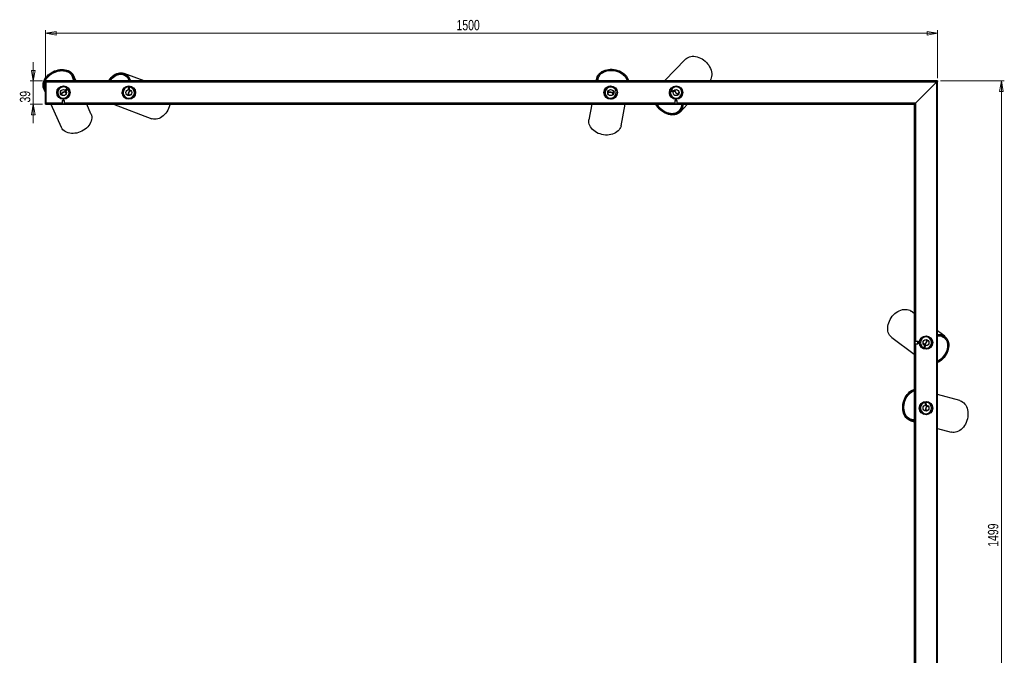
# Model space of a CAD drawing. Header units: millimetres. Extents: x 45 to 1165, y 364 to 791.
# Tile 3 of 4: x 458 to 789, y 577 to 791. Entities that reach past the tile are written whole.
import ezdxf

# ---------------------------------------------------------------- set-up
doc = ezdxf.new("R2010")
doc.units = ezdxf.units.MM
doc.styles.add('SLDTEXTSTYLE0', font='TXT', dxfattribs={"width": 0.75})
doc.dimstyles.new('SLDDIMSTYLE1', dxfattribs={"dimtxt": 3.5, "dimasz": 3.556, "dimexe": 0, "dimexo": 0.0625, "dimgap": 0.875, "dimtad": 1, "dimdec": 0, "dimlfac": 5, "dimrnd": 1e-09, "dimzin": 12, "dimdsep": 46, "dimtxsty": 'SLDTEXTSTYLE0', "dimblk1": 'CLOSED', "dimblk2": 'CLOSED', "dimsah": 1, "dimcen": 0.09, "dimadec": 0, "dimazin": 3, "dimtfac": 1, "dimtdec": 0, "dimtmove": 0, "dimatfit": 0, "dimldrblk": 'CLOSED', "dimfxl": 0, "dimfrac": 2, "dimtolj": 1, "dimtzin": 12, "dimarcsym": 0})
doc.dimstyles.new('SLDDIMSTYLE2', dxfattribs={"dimtxt": 3.5, "dimasz": 3.556, "dimexe": 0, "dimexo": 0.0625, "dimgap": 0.875, "dimtad": 1, "dimdec": 0, "dimlfac": 5, "dimrnd": 1e-09, "dimzin": 12, "dimdsep": 46, "dimtxsty": 'SLDTEXTSTYLE0', "dimblk1": 'CLOSED', "dimblk2": 'CLOSED', "dimsah": 1, "dimcen": 0.09, "dimadec": 0, "dimazin": 3, "dimtfac": 1, "dimtdec": 0, "dimtofl": 0, "dimtmove": 0, "dimatfit": 3, "dimldrblk": 'CLOSED', "dimfxl": 0, "dimfrac": 2, "dimtolj": 1, "dimtzin": 12, "dimarcsym": 0})

# ---------------------------------------------------------------- blocks, each defined once
blk = doc.blocks.new('_Closed')
at = {"color": 0, "linetype": 'ByBlock', "lineweight": -2}
for p, q in [((-1, 0.166667), (0, 0)), ((-1, 0.166667), (-1, -0.166667)), ((0, 0), (-1, -0.166667)), ((0, 0), (-1, 0))]:
    blk.add_line(p, q, dxfattribs=at)
blk = doc.blocks.new('_D_1')
at = {"color": 7, "linetype": 'Continuous', "lineweight": 0}
for p, q in [((463.01, 770.23), (463.01, 776.58)), ((466.13, 770.23), (462.01, 770.23)), ((463.01, 770.23), (463.01, 762.38)), ((466.13, 762.38), (462.01, 762.38)), ((463.01, 762.38), (463.01, 756.03))]:
    blk.add_line(p, q, dxfattribs=at)
at = {"color": 7, "linetype": 'Continuous', "lineweight": 18, "xscale": 3.556, "yscale": 3.556}
for p, rotation in [((463.01, 770.23, 9.65), 270.0000000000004), ((463.01, 762.38, 9.65), 90.0000000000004)]:
    blk.add_blockref('_Closed', p, dxfattribs=dict(at, rotation=rotation))
at = {"color": 7, "linetype": 'Continuous', "lineweight": 18, "insert": (458.49, 762.96), "char_height": 3.5, "attachment_point": 1, "rotation": 90, "style": 'SLDTEXTSTYLE0'}
blk.add_mtext('39', dxfattribs=at)
blk = doc.blocks.new('_D_2')
at = {"color": 7, "linetype": 'Continuous', "lineweight": 0}
for p, q in [((467.13, 771.07), (467.13, 787.24)), ((467.13, 786.24), (767.08, 786.24)), ((767.08, 771.19), (767.08, 787.24))]:
    blk.add_line(p, q, dxfattribs=at)
at = {"color": 7, "linetype": 'Continuous', "lineweight": 18, "xscale": 3.556, "yscale": 3.556, "rotation": 180.000000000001}
blk.add_blockref('_Closed', (467.13, 786.24, 9.65), dxfattribs=at)
at = {"color": 7, "linetype": 'Continuous', "lineweight": 18, "xscale": 3.556, "yscale": 3.556}
blk.add_blockref('_Closed', (767.08, 786.24, 9.65), dxfattribs=at)
at = {"color": 7, "linetype": 'Continuous', "lineweight": 18, "insert": (605.31, 790.75), "char_height": 3.5, "attachment_point": 1, "style": 'SLDTEXTSTYLE0'}
blk.add_mtext('1500', dxfattribs=at)
blk = doc.blocks.new('_D_3')
at = {"color": 7, "linetype": 'Continuous', "lineweight": 0}
for p, q in [((768.04, 770.23), (789.49, 770.23)), ((788.49, 770.23), (788.49, 470.48)), ((768.07, 470.48), (789.49, 470.48))]:
    blk.add_line(p, q, dxfattribs=at)
at = {"color": 7, "linetype": 'Continuous', "lineweight": 18, "xscale": 3.556, "yscale": 3.556}
for p, rotation in [((788.49, 770.23, 9.65), 90.0000000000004), ((788.49, 470.48, 9.65), 270.0000000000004)]:
    blk.add_blockref('_Closed', p, dxfattribs=dict(at, rotation=rotation))
at = {"color": 7, "linetype": 'Continuous', "lineweight": 18, "insert": (783.98, 613.67), "char_height": 3.5, "attachment_point": 1, "rotation": 90, "style": 'SLDTEXTSTYLE0'}
blk.add_mtext('1499', dxfattribs=at)

msp = doc.modelspace()

# ---------------------------------------------------------------- linework, layer by layer
at = {"color": 7, "linetype": 'Continuous', "lineweight": 25}
for p, q in [((682.3, 777.54), (675.27, 770.23)), ((476.23, 771.56), (476.12, 771.8)), ((476.46, 771.77), (476.19, 771.65)), ((477.38, 770.23), (476.57, 772.01)), ((493.61, 772.21), (493.36, 772.31)), ((493.63, 772.52), (493.52, 772.25)), ((500.31, 770.23), (493.54, 772.78)), ((494.07, 772), (494.15, 772.22)), ((767.04, 770.23), (467.13, 770.23)), ((467.13, 770.23), (467.13, 770.07)), ((467.13, 762.54), (467.13, 770.07)), ((767.04, 770.07), (467.13, 770.07)), ((467.33, 762.54), (467.33, 770.07)), ((473.19, 768.5), (473.29, 768.55)), ((473.25, 768.5), (473.34, 768.55)), ((473.49, 768.53), (473.51, 768.47)), ((473.8, 768.45), (473.83, 768.39)), ((476.4, 771.08), (476.62, 771.18)), ((493.82, 768.13), (493.87, 768.11)), ((494.08, 768.3), (494.15, 768.28)), ((494.97, 768.2), (494.95, 767.33)), ((495.35, 767.32), (495.37, 768.19)), ((495.5, 768.52), (495.5, 768.47)), ((495.74, 768.47), (495.73, 768.42)), ((495.89, 768.42), (495.89, 768.37)), ((652.42, 771.02), (652.27, 770.23)), ((652.88, 770.76), (652.59, 770.81)), ((652.91, 770.93), (652.86, 770.66)), ((655.95, 768.16), (655.96, 768.23)), ((656.23, 768.32), (656.24, 768.37)), ((656.39, 768.43), (656.49, 768.41)), ((656.44, 768.45), (656.54, 768.43)), ((658.44, 768.07), (658.55, 768.05)), ((679.02, 768.5), (679.07, 768.55)), ((679.9, 768.42), (680.06, 768.3)), ((766.68, 769.83), (759.63, 762.78)), ((767.08, 770.19), (766.92, 770.19)), ((766.92, 470.28), (766.92, 770.19)), ((767.04, 770.23), (767.04, 770.07)), ((767.08, 470.28), (767.08, 770.19)), ((466.56, 767.45), (467.13, 766.21)), ((467.09, 767.5), (466.82, 767.38)), ((467.02, 767.65), (467.13, 767.42)), ((470.99, 765.78), (470.94, 765.78)), ((471.06, 765.56), (471.01, 765.55)), ((471.1, 767.15), (471.07, 767.21)), ((471.12, 765.41), (471.07, 765.4)), ((471.24, 767.43), (471.21, 767.49)), ((471.3, 767.62), (471.39, 767.66)), ((471.33, 767.66), (471.43, 767.7)), ((472.71, 765.54), (472.54, 765.91)), ((474.35, 767.76), (473.73, 767.16)), ((473.73, 767.16), (474, 766.87)), ((473.81, 766.49), (473.98, 766.12)), ((474, 766.87), (474.63, 767.47)), ((474.8, 764.8), (474.63, 764.7)), ((474.96, 767.61), (474.92, 767.57)), ((475.09, 767.41), (475.05, 767.37)), ((475.16, 767.27), (475.12, 767.23)), ((475.21, 765.59), (475.24, 765.53)), ((492.9, 765.99), (492.94, 766.1)), ((492.91, 765.94), (492.94, 766.04)), ((492.99, 765.77), (492.94, 765.79)), ((493.09, 765.47), (493.03, 765.49)), ((493.62, 767.9), (493.65, 768.01)), ((493.66, 767.94), (493.7, 768.04)), ((494.95, 767.33), (495.35, 767.32)), ((495.37, 765.47), (494.99, 765.61)), ((495.49, 766.92), (495.86, 766.78)), ((496.83, 764.91), (496.74, 764.74)), ((497.1, 767.27), (497.17, 767.25)), ((497.37, 766.43), (497.33, 766.24)), ((654.97, 766.73), (654.92, 766.75)), ((655, 766.88), (654.96, 766.91)), ((655.08, 767.11), (655.04, 767.13)), ((655.26, 765.05), (655.28, 765.12)), ((656.34, 765.92), (656.42, 766.32)), ((657.79, 766.06), (657.72, 765.66)), ((658.97, 766.79), (658.11, 766.66)), ((658.11, 766.66), (658.17, 766.26)), ((658.17, 766.26), (659.03, 766.39)), ((658.49, 768.03), (658.59, 768.01)), ((658.7, 767.91), (658.69, 767.85)), ((658.91, 767.68), (658.9, 767.61)), ((659.34, 765.92), (659.29, 765.91)), ((659.37, 766.08), (659.31, 766.07)), ((659.38, 766.32), (659.33, 766.31)), ((676.88, 766.14), (676.93, 766.18)), ((676.93, 765.82), (676.97, 765.87)), ((677.04, 765.6), (676.97, 765.68)), ((677.06, 765.55), (676.98, 765.62)), ((677.24, 767.53), (677.28, 767.51)), ((677.33, 766.91), (678.12, 766.55)), ((677.38, 767.72), (677.43, 767.7)), ((677.48, 767.84), (677.53, 767.82)), ((678.28, 766.91), (677.49, 767.27)), ((678.12, 766.55), (678.28, 766.91)), ((678.71, 766.88), (678.98, 767.17)), ((679.99, 766.2), (679.72, 765.91)), ((680.7, 764.77), (680.73, 764.72)), ((681.08, 767.32), (681.21, 767.16)), ((681.38, 766.34), (681.33, 766.28)), ((467.13, 762.38), (467.13, 762.54)), ((467.13, 762.54), (759.13, 762.54)), ((467.13, 762.38), (759.13, 762.38)), ((468.87, 762.38), (472.39, 754.66)), ((472.33, 764.2), (472.3, 764.27)), ((473.13, 763.98), (472.73, 763.58)), ((472.73, 763.58), (472.73, 762.54)), ((472.73, 763.58), (472.73, 763.58)), ((473.53, 763.58), (472.73, 763.58)), ((473.53, 763.58), (473.13, 763.98)), ((473.35, 764.12), (473.16, 764.06)), ((473.53, 762.54), (473.53, 763.58)), ((482.4, 759.22), (480.96, 762.38)), ((489.94, 762.38), (502.83, 757.54)), ((493.98, 764.43), (493.95, 764.39)), ((494.19, 764.31), (494.16, 764.27)), ((494.34, 764.25), (494.31, 764.21)), ((496.05, 764.25), (495.98, 764.28)), ((650.79, 762.38), (649.82, 757.21)), ((656.05, 764.39), (655.86, 764.45)), ((657.63, 764.11), (657.44, 764.13)), ((658.42, 764.53), (658.41, 764.45)), ((660.63, 755.17), (661.98, 762.38)), ((678.53, 764.14), (678.45, 764.21)), ((678.58, 764.12), (678.51, 764.19)), ((678.77, 764.13), (678.73, 764.09)), ((679.13, 763.98), (678.73, 763.58)), ((678.73, 763.58), (678.73, 762.54)), ((678.73, 763.58), (678.73, 763.58)), ((679.53, 763.58), (678.73, 763.58)), ((679.09, 764.11), (679.05, 764.06)), ((679.53, 763.58), (679.13, 763.98)), ((679.53, 762.54), (679.53, 763.58)), ((680.4, 764.51), (680.42, 764.47)), ((680.49, 759.78), (682.98, 762.38)), ((680.59, 764.66), (680.61, 764.61)), ((759.13, 762.38), (759.13, 762.54)), ((759.13, 762.54), (759.13, 762.54)), ((759.23, 762.28), (759.23, 470.28)), ((759.23, 762.28), (759.39, 762.28)), ((759.39, 762.28), (759.39, 470.28)), ((759.39, 762.28), (759.39, 762.28)), ((680.12, 760.13), (680.31, 760.32)), ((680.24, 760.25), (680.45, 760.05)), ((680.8, 760.55), (680.62, 760.71)), ((759.23, 692.07), (758.2, 692.84)), ((769.46, 684.43), (767.08, 686.21)), ((751.62, 684.02), (759.23, 678.35)), ((760.43, 682.68), (759.39, 682.68)), ((760.83, 682.28), (760.43, 682.68)), ((760.43, 682.67), (760.43, 682.68)), ((760.43, 681.88), (760.43, 682.67)), ((760.43, 681.88), (760.83, 682.28)), ((760.96, 682.79), (761.06, 682.96)), ((761.91, 684.09), (762.04, 684.23)), ((762.64, 681.79), (762.32, 682.03)), ((762.85, 684.5), (762.9, 684.46)), ((763.16, 683.15), (763.48, 682.91)), ((764.48, 684.03), (764.53, 684.06)), ((764.61, 683.93), (764.65, 683.96)), ((764.78, 683.76), (764.82, 683.79)), ((765.39, 682.01), (765.33, 681.93)), ((765.34, 682.52), (765.4, 682.48)), ((765.35, 682.2), (765.4, 682.16)), ((768.66, 684.65), (768.52, 684.46)), ((769.16, 684.03), (768.95, 684.19)), ((769.03, 684.14), (769.2, 684.37)), ((759.39, 681.88), (760.43, 681.88)), ((760.99, 681.9), (760.93, 681.94)), ((761.84, 680.45), (761.85, 680.5)), ((761.97, 680.37), (761.98, 680.41)), ((762.18, 680.25), (762.19, 680.3)), ((762.66, 681.36), (762.4, 680.53)), ((763.04, 681.24), (762.66, 681.36)), ((762.78, 680.41), (763.04, 681.24)), ((763.6, 680.07), (763.55, 680.11)), ((763.91, 680.16), (763.86, 680.19)), ((764.11, 680.29), (764.05, 680.21)), ((764.16, 680.32), (764.1, 680.23)), ((765.38, 681.95), (765.32, 681.87)), ((761.95, 662.18), (762.01, 662.16)), ((762.84, 662.15), (762.89, 661.28)), ((763.29, 661.31), (763.24, 662.17)), ((763.34, 662.52), (763.35, 662.47)), ((763.58, 662.49), (763.58, 662.43)), ((763.74, 662.45), (763.74, 662.4)), ((774.55, 662.78), (767.08, 664.88)), ((760.96, 659.78), (760.99, 659.88)), ((760.97, 659.73), (761, 659.83)), ((761.07, 659.56), (761.02, 659.58)), ((761.2, 659.27), (761.13, 659.29)), ((761.51, 661.74), (761.54, 661.85)), ((761.55, 661.79), (761.58, 661.89)), ((761.69, 661.99), (761.75, 661.97)), ((762.89, 661.28), (763.29, 661.31)), ((763.47, 659.46), (763.08, 659.57)), ((763.46, 660.92), (763.85, 660.81)), ((764.97, 659.03), (764.89, 658.85)), ((765.04, 661.41), (765.11, 661.39)), ((765.38, 660.59), (765.35, 660.39)), ((758.04, 656), (759.23, 655.67)), ((758.18, 656.49), (758.44, 656.41)), ((758.34, 656.44), (758.26, 656.16)), ((758.86, 656.09), (758.93, 656.32)), ((762.17, 658.31), (762.14, 658.27)), ((762.39, 658.21), (762.36, 658.17)), ((762.54, 658.16), (762.52, 658.12)), ((764.24, 658.31), (764.17, 658.33)), ((767.08, 653.45), (771.57, 652.19))]:
    msp.add_line(p, q, dxfattribs=at)
at = {"color": 8, "linetype": 'Continuous', "lineweight": 25}
for p, q in [((766.68, 769.83), (467.33, 769.83)), ((766.68, 769.83), (766.68, 470.48)), ((472.73, 762.78), (467.33, 762.78)), ((678.73, 762.78), (473.53, 762.78)), ((759.63, 762.78), (679.53, 762.78)), ((759.63, 762.78), (759.63, 682.68)), ((759.63, 681.88), (759.63, 476.68))]:
    msp.add_line(p, q, dxfattribs=at)
at = {"color": 7, "linetype": 'Continuous', "lineweight": 25, "flags": 128}
for points in [[(682.3, 777.54), (682.38, 777.62), (682.74, 777.92), (683.15, 778.16), (683.59, 778.34), (684.08, 778.47), (684.59, 778.53), (685.12, 778.53), (685.67, 778.47), (686.22, 778.35), (686.78, 778.16), (687.33, 777.92), (687.86, 777.62), (688.38, 777.28), (688.86, 776.88), (689.32, 776.45), (689.73, 775.98), (690.1, 775.48), (690.41, 774.95), (690.68, 774.41), (690.88, 773.87), (691.03, 773.32), (691.11, 772.77), (691.13, 772.24), (691.09, 771.73), (690.98, 771.24), (690.82, 770.79), (690.59, 770.37), (690.5, 770.23)], [(467.13, 766.61), (467.02, 766.74), (466.74, 767.12), (466.52, 767.54), (466.38, 767.98), (466.3, 768.45), (466.29, 768.94), (466.35, 769.43), (466.48, 769.93), (466.67, 770.43), (466.93, 770.92), (467.25, 771.39), (467.63, 771.84), (468.05, 772.26), (468.53, 772.65), (469.04, 773), (469.59, 773.31), (470.16, 773.57), (470.76, 773.78), (471.36, 773.94), (471.96, 774.04), (472.56, 774.09), (473.15, 774.08), (473.72, 774.01), (474.25, 773.88), (474.76, 773.7), (475.22, 773.47), (475.63, 773.19), (475.99, 772.86), (476.29, 772.5), (476.53, 772.09), (476.71, 771.66), (476.81, 771.2), (476.85, 770.72), (476.82, 770.23)], [(467.13, 766.91), (467.11, 766.94), (466.85, 767.32), (466.66, 767.74), (466.54, 768.18), (466.48, 768.65), (466.49, 769.13), (466.57, 769.61), (466.72, 770.1), (466.94, 770.59), (467.22, 771.06), (467.55, 771.51), (467.94, 771.94), (468.38, 772.34), (468.87, 772.71), (469.39, 773.03), (469.94, 773.31), (470.51, 773.54), (471.09, 773.72), (471.69, 773.85), (472.28, 773.92), (472.86, 773.93), (473.42, 773.88), (473.96, 773.78), (474.47, 773.63), (474.93, 773.42), (475.35, 773.16), (475.72, 772.86), (476.04, 772.51), (476.29, 772.12), (476.48, 771.71), (476.6, 771.26), (476.66, 770.8), (476.64, 770.32), (476.63, 770.23)], [(467.13, 767.44), (467.12, 767.46), (466.93, 767.87), (466.81, 768.3), (466.77, 768.76), (466.79, 769.23), (466.88, 769.71), (467.04, 770.18), (467.26, 770.66), (467.55, 771.11), (467.9, 771.55), (468.3, 771.96), (468.75, 772.34), (469.23, 772.68), (469.76, 772.98), (470.31, 773.23), (470.87, 773.43), (471.45, 773.57), (472.03, 773.66), (472.6, 773.69), (473.16, 773.67), (473.69, 773.58), (474.2, 773.45), (474.66, 773.25), (475.08, 773.01), (475.45, 772.72), (475.76, 772.38), (476.01, 772), (476.2, 771.6), (476.32, 771.16), (476.37, 770.71), (476.35, 770.24), (476.35, 770.23)], [(488.34, 770.23), (488.48, 770.46), (488.84, 770.96), (489.23, 771.42), (489.66, 771.82), (490.1, 772.17), (490.57, 772.47), (491.06, 772.69), (491.55, 772.86), (492.04, 772.95), (492.52, 772.97), (492.99, 772.92), (493.45, 772.81), (493.88, 772.62), (494.28, 772.37), (494.65, 772.06), (494.97, 771.69), (495.25, 771.27), (495.49, 770.8), (495.67, 770.28), (495.68, 770.23)], [(488.52, 770.23), (488.78, 770.63), (489.15, 771.09), (489.55, 771.51), (489.98, 771.88), (490.43, 772.19), (490.9, 772.44), (491.38, 772.62), (491.86, 772.73), (492.34, 772.78), (492.81, 772.75), (493.26, 772.66), (493.69, 772.5), (494.09, 772.27), (494.45, 771.98), (494.78, 771.63), (495.07, 771.22), (495.31, 770.77), (495.49, 770.28), (495.51, 770.23)], [(488.79, 770.23), (488.81, 770.27), (489.15, 770.74), (489.54, 771.16), (489.95, 771.54), (490.39, 771.86), (490.84, 772.12), (491.31, 772.31), (491.78, 772.43), (492.24, 772.48), (492.7, 772.47), (493.15, 772.38), (493.57, 772.22), (493.96, 772), (494.31, 771.71), (494.63, 771.37), (494.91, 770.96), (495.13, 770.51), (495.24, 770.23)], [(652.37, 770.23), (652.37, 770.65), (652.44, 771.11), (652.57, 771.56), (652.78, 771.99), (653.05, 772.39), (653.38, 772.76), (653.78, 773.1), (654.22, 773.39), (654.71, 773.64), (655.25, 773.85), (655.81, 774), (656.41, 774.1), (657.02, 774.14), (657.64, 774.13), (658.27, 774.07), (658.89, 773.95), (659.49, 773.78), (660.08, 773.57), (660.63, 773.3), (661.15, 772.99), (661.62, 772.65), (662.04, 772.26), (662.41, 771.85), (662.72, 771.42), (662.96, 770.96), (663.14, 770.49), (663.21, 770.23)], [(652.57, 770.23), (652.57, 770.29), (652.58, 770.75), (652.66, 771.2), (652.82, 771.63), (653.04, 772.05), (653.33, 772.43), (653.67, 772.78), (654.08, 773.1), (654.53, 773.37), (655.03, 773.59), (655.57, 773.77), (656.13, 773.9), (656.72, 773.97), (657.33, 773.99), (657.94, 773.96), (658.55, 773.87), (659.15, 773.73), (659.73, 773.54), (660.29, 773.3), (660.81, 773.02), (661.3, 772.69), (661.73, 772.33), (662.11, 771.94), (662.44, 771.52), (662.7, 771.08), (662.9, 770.63), (663.01, 770.23)], [(652.87, 770.23), (652.87, 770.26), (652.88, 770.71), (652.96, 771.15), (653.12, 771.57), (653.34, 771.97), (653.63, 772.35), (653.98, 772.68), (654.38, 772.98), (654.84, 773.24), (655.34, 773.45), (655.87, 773.6), (656.43, 773.71), (657.02, 773.76), (657.61, 773.76), (658.21, 773.7), (658.81, 773.59), (659.38, 773.43), (659.94, 773.21), (660.46, 772.95), (660.95, 772.65), (661.39, 772.31), (661.78, 771.93), (662.11, 771.53), (662.38, 771.1), (662.58, 770.66), (662.71, 770.23)], [(652.81, 770.23), (652.83, 770.45), (652.86, 770.66)], [(473.09, 766.4), (472.74, 766.21), (472.45, 765.99)], [(472.71, 765.4), (472.72, 765.45), (472.71, 765.54)], [(473.81, 766.61), (473.45, 766.53), (473.09, 766.4)], [(473.99, 766.81), (473.9, 766.75), (473.83, 766.67), (473.8, 766.57), (473.81, 766.49), (473.87, 766.42), (473.96, 766.38), (474.07, 766.37), (474.12, 766.39)], [(473.98, 766.12), (474.04, 766.05), (474.09, 766.02)], [(495.03, 766.34), (494.92, 765.97), (494.86, 765.61)], [(495.39, 767), (495.19, 766.69), (495.03, 766.34)], [(495.38, 767.27), (495.36, 767.16), (495.37, 767.06), (495.41, 766.97), (495.49, 766.92), (495.57, 766.91), (495.66, 766.94), (495.74, 767.02), (495.78, 767.07)], [(495.47, 765.37), (495.44, 765.41), (495.37, 765.47)], [(495.86, 766.78), (495.95, 766.77), (496, 766.78)], [(656.26, 765.8), (656.3, 765.84), (656.34, 765.92)], [(657.15, 766.41), (656.76, 766.45), (656.39, 766.44)], [(657.86, 766.17), (657.52, 766.31), (657.15, 766.41)], [(657.72, 765.66), (657.73, 765.57), (657.75, 765.52)], [(658.12, 766.22), (658.01, 766.23), (657.91, 766.2), (657.83, 766.14), (657.79, 766.06), (657.8, 765.97), (657.85, 765.89), (657.94, 765.82), (657.99, 765.8)], [(678.34, 766.92), (678.43, 766.86), (678.53, 766.82), (678.63, 766.83), (678.71, 766.88), (678.75, 766.95), (678.75, 767.05), (678.72, 767.15), (678.68, 767.2)], [(678.59, 766.82), (678.8, 766.52), (679.06, 766.23)], [(678.98, 767.17), (679.03, 767.24), (679.03, 767.3)], [(679.06, 766.23), (679.35, 765.98), (679.67, 765.79)], [(680.13, 766.25), (680.07, 766.24), (679.99, 766.2)], [(508.91, 762.38), (508.86, 762.15), (508.69, 761.55), (508.47, 760.96), (508.2, 760.39), (507.89, 759.86), (507.53, 759.36), (507.14, 758.91), (506.72, 758.5), (506.27, 758.15), (505.81, 757.86), (505.33, 757.63), (504.84, 757.46), (504.35, 757.37), (503.87, 757.34), (503.39, 757.39), (502.94, 757.5), (502.83, 757.54)], [(681.39, 762.38), (681.38, 761.88), (681.31, 761.38), (681.18, 760.9), (680.98, 760.46), (680.73, 760.07), (680.42, 759.71), (680.06, 759.41), (679.65, 759.17), (679.2, 758.98), (678.72, 758.85), (678.21, 758.79), (677.68, 758.78), (677.13, 758.84), (676.57, 758.97), (676.01, 759.15), (675.46, 759.39), (674.92, 759.69), (674.41, 760.04), (673.92, 760.43), (673.47, 760.87), (673.05, 761.34), (672.68, 761.85), (672.36, 762.37), (672.36, 762.38)], [(681.21, 762.38), (681.21, 762.35), (681.19, 761.84), (681.11, 761.35), (680.97, 760.9), (680.76, 760.47), (680.5, 760.1), (680.18, 759.77), (679.81, 759.49), (679.4, 759.26), (678.95, 759.1), (678.47, 758.99), (677.96, 758.95), (677.43, 758.97), (676.89, 759.06), (676.34, 759.2), (675.8, 759.41), (675.26, 759.67), (674.75, 759.98), (674.25, 760.35), (673.79, 760.76), (673.37, 761.2), (672.98, 761.68), (672.65, 762.18), (672.54, 762.38)], [(680.95, 762.38), (680.94, 762.01), (680.86, 761.53), (680.73, 761.08), (680.53, 760.66), (680.27, 760.29), (679.96, 759.97), (679.6, 759.7), (679.19, 759.49), (678.75, 759.33), (678.27, 759.24), (677.77, 759.21), (677.24, 759.25), (676.71, 759.35), (676.18, 759.51), (675.65, 759.73), (675.13, 760.01), (674.64, 760.34), (674.17, 760.71), (673.73, 761.13), (673.34, 761.58), (672.99, 762.07), (672.8, 762.38)], [(482.4, 759.22), (482.44, 759.11), (482.59, 758.67), (482.66, 758.2), (482.67, 757.71), (482.61, 757.22), (482.48, 756.72), (482.29, 756.23), (482.03, 755.74), (481.71, 755.27), (481.33, 754.82), (480.9, 754.4), (480.43, 754.01), (479.92, 753.66), (479.37, 753.36), (478.8, 753.1), (478.21, 752.89), (477.61, 752.73), (477.01, 752.63), (476.41, 752.58), (475.82, 752.59), (475.26, 752.66), (474.72, 752.78), (474.22, 752.96), (473.76, 753.19), (473.34, 753.47), (472.98, 753.79), (472.68, 754.15), (472.44, 754.55), (472.39, 754.66)], [(660.63, 755.17), (660.61, 755.06), (660.47, 754.61), (660.26, 754.19), (659.99, 753.79), (659.65, 753.42), (659.26, 753.08), (658.81, 752.79), (658.32, 752.54), (657.79, 752.34), (657.22, 752.19), (656.63, 752.1), (656.02, 752.05), (655.4, 752.06), (654.78, 752.12), (654.16, 752.24), (653.56, 752.41), (652.98, 752.62), (652.42, 752.89), (651.91, 753.19), (651.44, 753.54), (651.01, 753.92), (650.64, 754.33), (650.34, 754.76), (650.09, 755.22), (649.91, 755.68), (649.8, 756.15), (649.77, 756.63), (649.8, 757.09), (649.82, 757.21)], [(751.62, 684.02), (751.53, 684.1), (751.19, 684.42), (750.89, 684.79), (750.65, 685.21), (750.47, 685.67), (750.34, 686.17), (750.28, 686.7), (750.27, 687.25), (750.32, 687.82), (750.44, 688.39), (750.61, 688.97), (750.84, 689.54), (751.12, 690.09), (751.45, 690.62), (751.83, 691.12), (752.24, 691.59), (752.69, 692.02), (753.17, 692.4), (753.67, 692.73), (754.19, 693), (754.72, 693.21), (755.25, 693.36), (755.77, 693.45), (756.29, 693.47), (756.78, 693.43), (757.26, 693.32), (757.7, 693.14), (758.1, 692.91), (758.2, 692.84)], [(762.32, 682.03), (762.24, 682.06), (762.18, 682.06)], [(762.71, 681.68), (762.99, 681.92), (763.24, 682.22)], [(763.09, 683.27), (763.1, 683.22), (763.16, 683.15)], [(763.24, 682.22), (763.45, 682.54), (763.6, 682.88)], [(767.08, 685.05), (767.26, 685.06), (767.77, 685.05), (768.26, 684.98), (768.72, 684.84), (769.15, 684.64), (769.54, 684.38), (769.88, 684.06), (770.17, 683.68), (770.42, 683.26), (770.6, 682.8), (770.73, 682.3), (770.8, 681.77), (770.81, 681.22), (770.75, 680.65), (770.64, 680.07), (770.47, 679.5), (770.24, 678.93), (769.96, 678.37), (769.63, 677.84), (769.25, 677.33), (768.83, 676.86), (768.38, 676.44), (767.9, 676.06), (767.4, 675.73), (767.08, 675.56)], [(767.08, 684.87), (767.33, 684.88), (767.82, 684.86), (768.29, 684.77), (768.74, 684.62), (769.15, 684.41), (769.51, 684.13), (769.84, 683.81), (770.11, 683.42), (770.33, 683), (770.49, 682.53), (770.6, 682.03), (770.64, 681.5), (770.63, 680.96), (770.55, 680.4), (770.41, 679.83), (770.22, 679.27), (769.97, 678.72), (769.67, 678.18), (769.33, 677.67), (768.94, 677.19), (768.51, 676.75), (768.05, 676.36), (767.57, 676.01), (767.08, 675.74)], [(767.08, 684.6), (767.2, 684.61), (767.68, 684.59), (768.15, 684.51), (768.58, 684.37), (768.98, 684.16), (769.34, 683.89), (769.65, 683.56), (769.91, 683.19), (770.12, 682.77), (770.27, 682.3), (770.36, 681.81), (770.39, 681.29), (770.36, 680.75), (770.26, 680.2), (770.11, 679.64), (769.9, 679.1), (769.64, 678.56), (769.32, 678.05), (768.96, 677.57), (768.56, 677.12), (768.12, 676.71), (767.66, 676.36), (767.17, 676.05), (767.08, 676.01)], [(762.64, 681.42), (762.69, 681.52), (762.71, 681.62), (762.7, 681.72), (762.64, 681.79), (762.56, 681.82), (762.46, 681.81), (762.36, 681.76), (762.32, 681.73)], [(759.23, 655.91), (758.88, 655.89), (758.41, 655.92), (757.95, 656.03), (757.52, 656.21), (757.11, 656.45), (756.73, 656.76), (756.39, 657.12), (756.09, 657.54), (755.84, 658.01), (755.63, 658.52), (755.48, 659.07), (755.38, 659.65), (755.33, 660.25), (755.34, 660.87), (755.41, 661.49), (755.52, 662.1), (755.69, 662.71), (755.92, 663.3), (756.19, 663.86), (756.5, 664.39), (756.85, 664.87), (757.24, 665.31), (757.66, 665.7), (758.1, 666.03), (758.56, 666.3), (759.04, 666.5), (759.23, 666.56)], [(759.23, 656.1), (758.78, 656.09), (758.33, 656.14), (757.88, 656.27), (757.47, 656.46), (757.07, 656.71), (756.72, 657.03), (756.4, 657.41), (756.12, 657.84), (755.89, 658.32), (755.71, 658.83), (755.58, 659.39), (755.5, 659.96), (755.48, 660.56), (755.52, 661.16), (755.6, 661.77), (755.75, 662.37), (755.94, 662.95), (756.18, 663.52), (756.47, 664.05), (756.8, 664.54), (757.16, 665), (757.56, 665.4), (757.98, 665.74), (758.43, 666.03), (758.89, 666.25), (759.23, 666.37)], [(759.23, 656.39), (758.84, 656.38), (758.39, 656.43), (757.96, 656.56), (757.55, 656.75), (757.17, 657.01), (756.83, 657.33), (756.52, 657.7), (756.26, 658.13), (756.05, 658.61), (755.88, 659.13), (755.77, 659.67), (755.72, 660.24), (755.72, 660.83), (755.77, 661.42), (755.88, 662.01), (756.05, 662.59), (756.26, 663.16), (756.53, 663.69), (756.83, 664.19), (757.18, 664.65), (757.56, 665.06), (757.97, 665.41), (758.4, 665.71), (758.84, 665.94), (759.23, 666.08)], [(774.55, 662.78), (774.67, 662.74), (775.1, 662.56), (775.51, 662.32), (775.88, 662.01), (776.22, 661.65), (776.51, 661.23), (776.77, 660.76), (776.97, 660.24), (777.12, 659.7), (777.22, 659.12), (777.27, 658.52), (777.26, 657.91), (777.19, 657.29), (777.07, 656.68), (776.9, 656.07), (776.68, 655.49), (776.41, 654.93), (776.1, 654.4), (775.75, 653.91), (775.37, 653.47), (774.95, 653.09), (774.51, 652.76), (774.05, 652.49), (773.58, 652.28), (773.1, 652.15), (772.62, 652.08), (772.14, 652.08), (771.68, 652.16), (771.57, 652.19)], [(763.06, 660.3), (762.98, 659.93), (762.95, 659.56)], [(763.36, 661), (763.19, 660.67), (763.06, 660.3)], [(763.33, 661.26), (763.31, 661.15), (763.33, 661.04), (763.39, 660.96), (763.46, 660.92), (763.55, 660.92), (763.64, 660.96), (763.71, 661.04), (763.74, 661.09)], [(763.58, 659.37), (763.54, 659.42), (763.47, 659.46)], [(763.85, 660.81), (763.94, 660.81), (763.99, 660.83)]]:
    msp.add_lwpolyline(points, dxfattribs=at)
at = {"color": 7, "linetype": 'Continuous', "lineweight": 25}
for centre, radius in [((473.13, 766.31), 2.25), ((473.13, 766.31), 2.2), ((495.13, 766.31), 2.25), ((495.13, 766.31), 2.2), ((657.13, 766.31), 2.25), ((657.13, 766.31), 2.2), ((679.13, 766.31), 2.25), ((679.13, 766.31), 2.2), ((473.13, 766.31), 1), ((495.13, 766.31), 1), ((657.13, 766.31), 1), ((679.13, 766.31), 1), ((763.16, 682.28), 2.25), ((763.16, 682.28), 2.2), ((763.16, 682.28), 1), ((763.16, 660.28), 2.25), ((763.16, 660.28), 2.2), ((763.16, 660.28), 1)]:
    msp.add_circle(centre, radius, dxfattribs=at)
for centre, radius, start, end in [((473.59, 770.37), 2.89, 357.2752, 24.2082), ((492.34, 769.19), 3.28, 18.6093, 67.252), ((473.13, 766.31), 1.9, 49.8168, 37.7322), ((495.13, 766.31), 1.9, 94.7518, 82.6672), ((657.13, 766.31), 1.9, 14.6712, 2.5866), ((679.13, 766.31), 1.9, 161.4505, 149.3659), ((472.32, 765.75), 0.269, 34.0382, 120.7394), ((472.29, 765.84), 0.258, 297.6254, 15.8079), ((473.77, 764.86), 1.63, 114.0297, 139.4638), ((473.8, 764.87), 1.63, 89.5116, 114.9458), ((494.94, 765.34), 0.269, 78.9733, 165.6745), ((496.61, 765.74), 1.63, 158.9647, 184.3988), ((494.87, 765.38), 0.258, 342.5604, 60.743), ((496.62, 765.76), 1.63, 134.4466, 159.8808), ((656.17, 766.4), 0.258, 262.4798, 340.6623), ((656.15, 766.32), 0.269, 358.8926, 85.5938), ((656.82, 764.75), 1.63, 78.8841, 104.3182), ((656.85, 764.74), 1.63, 54.366, 79.8002), ((680.22, 767.46), 1.63, 201.1453, 226.5795), ((680.24, 767.44), 1.63, 225.6634, 251.0975), ((679.94, 765.75), 0.269, 145.672, 232.3732), ((679.87, 765.7), 0.258, 49.2591, 127.4417), ((490.79, 765.6), 3.32, 256.2194, 283.7806), ((678.03, 762.43), 3.1, 317.2781, 359.0764), ((763.16, 682.28), 1.9, 258.5947, 246.5101), ((761.88, 683.21), 1.63, 298.2895, 323.7237), ((761.89, 683.24), 1.63, 322.8076, 348.2417), ((763.66, 683.09), 0.258, 146.4033, 224.5859), ((763.6, 683.15), 0.269, 242.8162, 329.5174), ((767.18, 681.77), 3, 53.9184, 91.7599), ((763.16, 660.28), 1.9, 99.5766, 87.4919), ((763.05, 659.3), 0.269, 83.798, 170.4992), ((764.68, 659.83), 1.63, 163.7894, 189.2236), ((762.98, 659.34), 0.258, 347.3852, 65.5677), ((764.69, 659.86), 1.63, 139.2714, 164.7056), ((759.2, 659.12), 2.81, 254.3182, 270.629)]:
    msp.add_arc(centre, radius, start, end, dxfattribs=at)
for points, knots in [([(766.68, 769.83), (766.72, 769.88), (766.79, 769.96), (766.83, 770.04), (766.84, 770.07)], [0, 0, 0, 0, 0.627765, 1, 1, 1, 1]), ([(766.92, 769.99), (766.89, 769.98), (766.81, 769.93), (766.73, 769.87), (766.68, 769.83)], [0, 0, 0, 0, 0.372235, 1, 1, 1, 1]), ([(759.63, 762.78), (759.59, 762.75), (759.54, 762.71), (759.46, 762.66), (759.42, 762.63), (759.34, 762.59), (759.29, 762.57), (759.21, 762.54), (759.17, 762.54), (759.13, 762.54)], [0, 0, 0, 0, 0.25, 0.25, 0.5, 0.5, 0.75, 0.75, 1, 1, 1, 1]), ([(759.27, 762.42), (759.27, 762.42), (759.22, 762.38), (759.17, 762.38), (759.13, 762.38)], [0, 0, 0, 0, 0.143454, 1, 1, 1, 1]), ([(759.23, 762.28), (759.23, 762.32), (759.23, 762.37), (759.27, 762.42), (759.27, 762.42)], [0, 0, 0, 0, 0.856546, 1, 1, 1, 1])]:
    msp.add_open_spline(points, degree=3, knots=knots, dxfattribs=at)
msp.add_open_spline([(759.39, 762.28), (759.39, 762.32), (759.4, 762.4), (759.45, 762.53), (759.53, 762.65), (759.6, 762.73), (759.63, 762.78)], degree=3, dxfattribs=at)

# ---------------------------------------------------------------- dimensions: what is measured, and where the dimension line sits
at = {"color": 7, "linetype": 'Continuous', "lineweight": 18}
for base, p1, p2, angle, dimstyle, picture, middle in [((767.08, 786.24), (467.13, 770.07), (767.08, 770.19), 0, 'SLDDIMSTYLE2', '_D_2', (610.49, 786.24)), ((463.01, 762.38), (467.13, 770.23), (467.13, 762.38), 90, 'SLDDIMSTYLE1', '_D_1', (463.01, 765.54)), ((788.49, 470.48), (767.04, 770.23), (767.07, 470.48), 90, 'SLDDIMSTYLE2', '_D_3', (788.49, 618.84))]:
    dim = msp.add_linear_dim(base=base, p1=p1, p2=p2, angle=angle, dimstyle=dimstyle, dxfattribs=at)
    dim.commit()
    dim.dimension.update_dxf_attribs({"geometry": picture, "text_midpoint": middle, "dimtype": 160})

doc.saveas('drawing.dxf')
